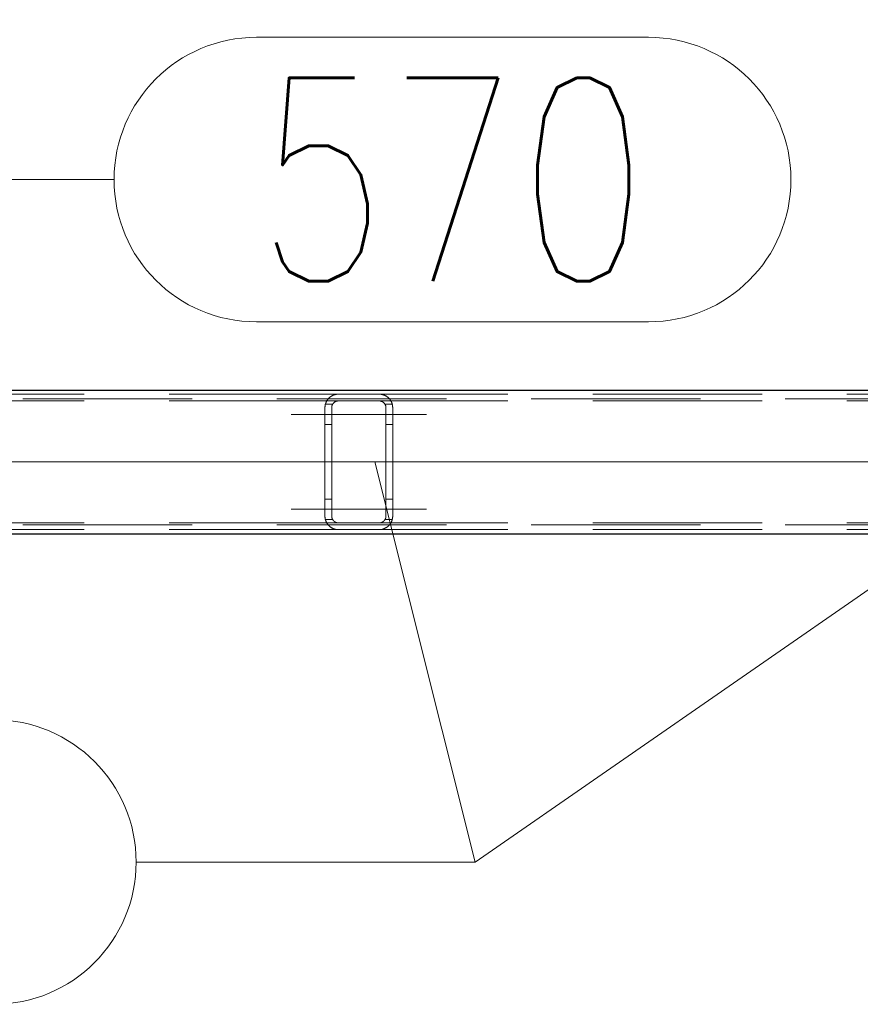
# Model space of a CAD drawing. Header units: millimetres. Extents: x -845 to -83, y 8759 to 9255.
# Tile 64 of 197: x -586 to -574, y 8993 to 9008. Entities that reach past the tile are written whole.
import ezdxf

# ---------------------------------------------------------------- set-up
doc = ezdxf.new("R2010")
doc.units = ezdxf.units.MM
doc.header["$LTSCALE"] = 10
doc.linetypes.add('HIDDEN', pattern=[0.375, 0.25, -0.125])
doc.linetypes.add('MITTE', pattern=[2, 1.25, -0.25, 0.25, -0.25])
for name, color, linetype, lineweight in [('PS_Hidden', 2, 'HIDDEN', 9), ('PS_Mid', 5, 'MITTE', 15), ('PS_Pos', 1, 'Continuous', 15), ('PS_Shape', 161, 'Continuous', 30), ('PS_SOLID', 7, 'Continuous', 30)]:
    doc.layers.add(name, color=color, linetype=linetype, lineweight=lineweight)
doc.styles.add('simplex', font='simplex.shx', dxfattribs={"width": 0.75})

# ---------------------------------------------------------------- blocks, each defined once
blk = doc.blocks.new('*X650')
at = {"layer": 'PS_Hidden', "color": 2, "linetype": 'HIDDEN'}
for p, q in [((-638.681, 9002.174), (-482.948, 9002.174)), ((-581.523, 9002.244), (-590.871, 9002.244)), ((-581.523, 9002.144), (-590.663, 9002.144)), ((-581.709, 9002.117), (-581.707, 9002.121)), ((-581.707, 9002.121), (-581.706, 9002.125)), ((-581.706, 9002.125), (-581.704, 9002.129)), ((-581.704, 9002.129), (-581.702, 9002.134)), ((-581.702, 9002.134), (-581.7, 9002.138)), ((-581.7, 9002.138), (-581.697, 9002.142)), ((-581.697, 9002.142), (-581.695, 9002.146)), ((-581.695, 9002.146), (-581.693, 9002.15)), ((-581.693, 9002.15), (-581.69, 9002.153)), ((-581.69, 9002.153), (-581.688, 9002.157)), ((-581.688, 9002.157), (-581.685, 9002.161)), ((-581.685, 9002.161), (-581.682, 9002.164)), ((-581.682, 9002.164), (-581.68, 9002.168)), ((-581.68, 9002.168), (-581.677, 9002.172)), ((-581.677, 9002.172), (-581.674, 9002.175)), ((-581.674, 9002.175), (-581.671, 9002.178)), ((-581.671, 9002.178), (-581.668, 9002.182)), ((-581.668, 9002.182), (-581.665, 9002.185)), ((-581.665, 9002.185), (-581.662, 9002.188)), ((-581.662, 9002.188), (-581.658, 9002.191)), ((-581.658, 9002.191), (-581.655, 9002.194)), ((-581.655, 9002.194), (-581.652, 9002.197)), ((-581.652, 9002.197), (-581.648, 9002.2)), ((-581.648, 9002.2), (-581.645, 9002.203)), ((-581.645, 9002.203), (-581.641, 9002.205)), ((-581.641, 9002.205), (-581.637, 9002.208)), ((-581.637, 9002.208), (-581.633, 9002.211)), ((-581.633, 9002.211), (-581.629, 9002.213)), ((-581.629, 9002.213), (-581.624, 9002.216)), ((-581.624, 9002.216), (-581.62, 9002.219)), ((-581.62, 9002.219), (-581.615, 9002.221)), ((-581.615, 9002.221), (-581.61, 9002.224)), ((-581.61, 9002.224), (-581.605, 9002.226)), ((-581.605, 9002.226), (-581.6, 9002.228)), ((-581.6, 9002.228), (-581.595, 9002.23)), ((-581.595, 9002.23), (-581.589, 9002.232)), ((-581.588, 9002.12), (-581.59, 9002.118)), ((-581.589, 9002.232), (-581.584, 9002.234)), ((-581.586, 9002.121), (-581.588, 9002.12)), ((-581.584, 9002.123), (-581.586, 9002.121)), ((-581.584, 9002.234), (-581.578, 9002.236)), ((-581.582, 9002.125), (-581.584, 9002.123)), ((-581.58, 9002.126), (-581.582, 9002.125)), ((-581.578, 9002.128), (-581.58, 9002.126)), ((-581.578, 9002.236), (-581.572, 9002.238)), ((-581.575, 9002.129), (-581.578, 9002.128)), ((-581.573, 9002.13), (-581.575, 9002.129)), ((-581.571, 9002.132), (-581.573, 9002.13)), ((-581.572, 9002.238), (-581.566, 9002.239)), ((-581.568, 9002.133), (-581.571, 9002.132)), ((-581.565, 9002.134), (-581.568, 9002.133)), ((-581.566, 9002.239), (-581.559, 9002.24)), ((-581.563, 9002.136), (-581.565, 9002.134)), ((-581.56, 9002.137), (-581.563, 9002.136)), ((-581.557, 9002.138), (-581.56, 9002.137)), ((-581.559, 9002.24), (-581.552, 9002.242)), ((-581.554, 9002.139), (-581.557, 9002.138)), ((-581.551, 9002.14), (-581.554, 9002.139)), ((-581.552, 9002.242), (-581.545, 9002.242)), ((-581.548, 9002.14), (-581.551, 9002.14)), ((-581.545, 9002.141), (-581.548, 9002.14)), ((-581.545, 9002.242), (-581.538, 9002.243)), ((-581.542, 9002.142), (-581.545, 9002.141)), ((-581.539, 9002.142), (-581.542, 9002.142)), ((-581.536, 9002.143), (-581.539, 9002.142)), ((-581.538, 9002.243), (-581.53, 9002.244)), ((-581.533, 9002.143), (-581.536, 9002.143)), ((-581.53, 9002.143), (-581.533, 9002.143)), ((-581.53, 9002.244), (-581.523, 9002.244)), ((-581.526, 9002.144), (-581.53, 9002.143)), ((-581.523, 9002.144), (-581.526, 9002.144)), ((-581.523, 9002.244), (-580.923, 9002.244)), ((-580.923, 9002.144), (-581.523, 9002.144)), ((-571.523, 9002.244), (-580.923, 9002.244)), ((-580.923, 9002.244), (-580.916, 9002.244)), ((-571.523, 9002.144), (-580.923, 9002.144)), ((-580.92, 9002.144), (-580.923, 9002.144)), ((-580.923, 9002.144), (-580.923, 9002.144)), ((-580.916, 9002.143), (-580.92, 9002.144)), ((-580.916, 9002.244), (-580.908, 9002.243)), ((-580.913, 9002.143), (-580.916, 9002.143)), ((-580.91, 9002.143), (-580.913, 9002.143)), ((-580.906, 9002.142), (-580.91, 9002.143)), ((-580.908, 9002.243), (-580.901, 9002.242)), ((-580.903, 9002.142), (-580.906, 9002.142)), ((-580.9, 9002.141), (-580.903, 9002.142)), ((-580.901, 9002.242), (-580.894, 9002.242)), ((-580.897, 9002.14), (-580.9, 9002.141)), ((-580.894, 9002.139), (-580.897, 9002.14)), ((-580.894, 9002.242), (-580.887, 9002.24)), ((-580.891, 9002.138), (-580.894, 9002.139)), ((-580.888, 9002.137), (-580.891, 9002.138)), ((-580.885, 9002.136), (-580.888, 9002.137)), ((-580.887, 9002.24), (-580.88, 9002.239)), ((-580.883, 9002.135), (-580.885, 9002.136)), ((-580.88, 9002.134), (-580.883, 9002.135)), ((-580.88, 9002.239), (-580.874, 9002.238)), ((-580.878, 9002.133), (-580.88, 9002.134)), ((-580.875, 9002.131), (-580.878, 9002.133)), ((-580.873, 9002.13), (-580.875, 9002.131)), ((-580.874, 9002.238), (-580.868, 9002.236)), ((-580.87, 9002.129), (-580.873, 9002.13)), ((-580.868, 9002.127), (-580.87, 9002.129)), ((-580.868, 9002.236), (-580.862, 9002.234)), ((-580.866, 9002.126), (-580.868, 9002.127)), ((-580.864, 9002.124), (-580.866, 9002.126)), ((-580.862, 9002.123), (-580.864, 9002.124)), ((-580.862, 9002.234), (-580.857, 9002.233)), ((-580.86, 9002.121), (-580.862, 9002.123)), ((-580.858, 9002.119), (-580.86, 9002.121)), ((-580.857, 9002.233), (-580.852, 9002.231)), ((-580.852, 9002.231), (-580.847, 9002.229)), ((-580.847, 9002.229), (-580.842, 9002.227)), ((-580.842, 9002.227), (-580.837, 9002.224)), ((-580.837, 9002.224), (-580.832, 9002.222)), ((-580.832, 9002.222), (-580.828, 9002.22)), ((-580.828, 9002.22), (-580.823, 9002.217)), ((-580.823, 9002.217), (-580.819, 9002.214)), ((-580.819, 9002.214), (-580.815, 9002.212)), ((-580.815, 9002.212), (-580.811, 9002.209)), ((-580.811, 9002.209), (-580.807, 9002.206)), ((-580.807, 9002.206), (-580.803, 9002.203)), ((-580.803, 9002.203), (-580.799, 9002.201)), ((-580.799, 9002.201), (-580.795, 9002.198)), ((-580.795, 9002.198), (-580.792, 9002.195)), ((-580.792, 9002.195), (-580.788, 9002.192)), ((-580.788, 9002.192), (-580.785, 9002.189)), ((-580.785, 9002.189), (-580.782, 9002.186)), ((-580.782, 9002.186), (-580.779, 9002.183)), ((-580.779, 9002.183), (-580.776, 9002.179)), ((-580.776, 9002.179), (-580.773, 9002.176)), ((-580.773, 9002.176), (-580.77, 9002.173)), ((-580.77, 9002.173), (-580.768, 9002.17)), ((-580.768, 9002.17), (-580.765, 9002.166)), ((-580.765, 9002.166), (-580.762, 9002.163)), ((-580.762, 9002.163), (-580.76, 9002.159)), ((-580.76, 9002.159), (-580.757, 9002.155)), ((-580.757, 9002.155), (-580.755, 9002.151)), ((-580.755, 9002.151), (-580.752, 9002.148)), ((-580.752, 9002.148), (-580.75, 9002.144)), ((-580.75, 9002.144), (-580.748, 9002.14)), ((-580.748, 9002.14), (-580.745, 9002.136)), ((-580.745, 9002.136), (-580.743, 9002.131)), ((-580.743, 9002.131), (-580.741, 9002.127)), ((-580.741, 9002.127), (-580.739, 9002.123)), ((-580.739, 9002.123), (-580.738, 9002.119)), ((-581.723, 9002.058), (-581.722, 9002.062)), ((-581.723, 9002.053), (-581.723, 9002.058)), ((-581.723, 9002.048), (-581.723, 9002.053)), ((-581.723, 9002.044), (-581.723, 9002.048)), ((-581.723, 9000.444), (-581.723, 9002.044)), ((-581.722, 9002.067), (-581.721, 9002.072)), ((-581.722, 9002.062), (-581.722, 9002.067)), ((-581.721, 9002.072), (-581.72, 9002.076)), ((-581.72, 9002.081), (-581.719, 9002.086)), ((-581.72, 9002.076), (-581.72, 9002.081)), ((-581.719, 9002.086), (-581.718, 9002.09)), ((-581.718, 9002.09), (-581.716, 9002.095)), ((-581.61, 9002.094), (-581.717, 9002.094)), ((-581.716, 9002.095), (-581.715, 9002.099)), ((-581.715, 9002.099), (-581.714, 9002.104)), ((-581.714, 9002.104), (-581.712, 9002.108)), ((-581.712, 9002.108), (-581.711, 9002.112)), ((-581.711, 9002.112), (-581.709, 9002.117)), ((-581.622, 9002.055), (-581.623, 9002.052)), ((-581.623, 9002.052), (-581.623, 9002.05)), ((-581.623, 9002.05), (-581.623, 9002.048)), ((-581.623, 9002.048), (-581.623, 9002.046)), ((-581.623, 9002.046), (-581.623, 9002.044)), ((-581.623, 9002.044), (-581.623, 9000.444)), ((-581.621, 9002.063), (-581.622, 9002.061)), ((-581.622, 9002.061), (-581.622, 9002.059)), ((-581.622, 9002.059), (-581.622, 9002.057)), ((-581.622, 9002.057), (-581.622, 9002.055)), ((-581.62, 9002.068), (-581.621, 9002.065)), ((-581.621, 9002.065), (-581.621, 9002.063)), ((-581.619, 9002.072), (-581.62, 9002.07)), ((-581.62, 9002.07), (-581.62, 9002.068)), ((-581.618, 9002.074), (-581.619, 9002.072)), ((-581.617, 9002.078), (-581.618, 9002.076)), ((-581.618, 9002.076), (-581.618, 9002.074)), ((-581.616, 9002.08), (-581.617, 9002.078)), ((-581.615, 9002.083), (-581.616, 9002.08)), ((-581.614, 9002.085), (-581.615, 9002.083)), ((-581.613, 9002.087), (-581.614, 9002.085)), ((-581.612, 9002.089), (-581.613, 9002.087)), ((-581.611, 9002.091), (-581.612, 9002.089)), ((-581.61, 9002.093), (-581.611, 9002.091)), ((-581.609, 9002.095), (-581.61, 9002.093)), ((-581.608, 9002.097), (-581.609, 9002.095)), ((-581.607, 9002.099), (-581.608, 9002.097)), ((-581.605, 9002.101), (-581.607, 9002.099)), ((-581.604, 9002.103), (-581.605, 9002.101)), ((-581.603, 9002.104), (-581.604, 9002.103)), ((-581.601, 9002.106), (-581.603, 9002.104)), ((-581.6, 9002.108), (-581.601, 9002.106)), ((-581.598, 9002.11), (-581.6, 9002.108)), ((-581.596, 9002.112), (-581.598, 9002.11)), ((-581.595, 9002.113), (-581.596, 9002.112)), ((-581.593, 9002.115), (-581.595, 9002.113)), ((-581.591, 9002.117), (-581.593, 9002.115)), ((-581.59, 9002.118), (-581.591, 9002.117)), ((-580.856, 9002.118), (-580.858, 9002.119)), ((-580.854, 9002.116), (-580.856, 9002.118)), ((-580.853, 9002.115), (-580.854, 9002.116)), ((-580.851, 9002.113), (-580.853, 9002.115)), ((-580.849, 9002.111), (-580.851, 9002.113)), ((-580.848, 9002.11), (-580.849, 9002.111)), ((-580.846, 9002.108), (-580.848, 9002.11)), ((-580.845, 9002.106), (-580.846, 9002.108)), ((-580.844, 9002.104), (-580.845, 9002.106)), ((-580.842, 9002.103), (-580.844, 9002.104)), ((-580.841, 9002.101), (-580.842, 9002.103)), ((-580.84, 9002.099), (-580.841, 9002.101)), ((-580.839, 9002.097), (-580.84, 9002.099)), ((-580.837, 9002.095), (-580.839, 9002.097)), ((-580.836, 9002.093), (-580.837, 9002.095)), ((-580.729, 9002.094), (-580.836, 9002.094)), ((-580.835, 9002.091), (-580.836, 9002.093)), ((-580.834, 9002.089), (-580.835, 9002.091)), ((-580.833, 9002.087), (-580.834, 9002.089)), ((-580.832, 9002.085), (-580.833, 9002.087)), ((-580.831, 9002.083), (-580.832, 9002.085)), ((-580.83, 9002.081), (-580.831, 9002.083)), ((-580.83, 9002.078), (-580.83, 9002.081)), ((-580.829, 9002.076), (-580.83, 9002.078)), ((-580.828, 9002.074), (-580.829, 9002.076)), ((-580.827, 9002.072), (-580.828, 9002.074)), ((-580.827, 9002.07), (-580.827, 9002.072)), ((-580.826, 9002.068), (-580.827, 9002.07)), ((-580.826, 9002.066), (-580.826, 9002.068)), ((-580.825, 9002.063), (-580.826, 9002.066)), ((-580.825, 9002.061), (-580.825, 9002.063)), ((-580.824, 9002.059), (-580.825, 9002.061)), ((-580.824, 9002.057), (-580.824, 9002.059)), ((-580.824, 9002.055), (-580.824, 9002.057)), ((-580.823, 9002.052), (-580.824, 9002.055)), ((-580.823, 9002.05), (-580.823, 9002.052)), ((-580.823, 9002.048), (-580.823, 9002.05)), ((-580.823, 9002.046), (-580.823, 9002.048)), ((-580.823, 9002.044), (-580.823, 9002.046)), ((-580.823, 9000.444), (-580.823, 9002.044)), ((-580.738, 9002.119), (-580.736, 9002.114)), ((-580.736, 9002.114), (-580.734, 9002.11)), ((-580.734, 9002.11), (-580.733, 9002.105)), ((-580.733, 9002.105), (-580.731, 9002.101)), ((-580.731, 9002.101), (-580.73, 9002.096)), ((-580.73, 9002.096), (-580.729, 9002.091)), ((-580.729, 9002.091), (-580.728, 9002.087)), ((-580.728, 9002.087), (-580.727, 9002.082)), ((-580.727, 9002.082), (-580.726, 9002.077)), ((-580.726, 9002.077), (-580.725, 9002.073)), ((-580.725, 9002.073), (-580.725, 9002.068)), ((-580.725, 9002.068), (-580.724, 9002.063)), ((-580.724, 9002.063), (-580.724, 9002.058)), ((-580.724, 9002.058), (-580.723, 9002.053)), ((-580.723, 9002.053), (-580.723, 9002.049)), ((-580.723, 9002.049), (-580.723, 9002.044)), ((-580.723, 9002.044), (-580.723, 9002.044)), ((-580.723, 9002.044), (-580.723, 9000.444)), ((-581.623, 9001.794), (-581.723, 9001.794)), ((-580.723, 9001.794), (-580.823, 9001.794)), ((-581.623, 9000.694), (-581.723, 9000.694)), ((-580.723, 9000.694), (-580.823, 9000.694)), ((-581.723, 9000.439), (-581.723, 9000.444)), ((-581.723, 9000.434), (-581.723, 9000.439)), ((-581.723, 9000.43), (-581.723, 9000.434)), ((-581.722, 9000.425), (-581.723, 9000.43)), ((-581.722, 9000.42), (-581.722, 9000.425)), ((-581.721, 9000.416), (-581.722, 9000.42)), ((-581.72, 9000.411), (-581.721, 9000.416)), ((-581.72, 9000.406), (-581.72, 9000.411)), ((-581.719, 9000.402), (-581.72, 9000.406)), ((-581.718, 9000.397), (-581.719, 9000.402)), ((-581.716, 9000.393), (-581.718, 9000.397)), ((-581.61, 9000.394), (-581.717, 9000.394)), ((-581.715, 9000.388), (-581.716, 9000.393)), ((-581.714, 9000.384), (-581.715, 9000.388)), ((-581.712, 9000.379), (-581.714, 9000.384)), ((-581.711, 9000.375), (-581.712, 9000.379)), ((-581.623, 9000.444), (-581.623, 9000.442)), ((-581.623, 9000.442), (-581.623, 9000.439)), ((-581.623, 9000.439), (-581.623, 9000.437)), ((-581.623, 9000.437), (-581.623, 9000.435)), ((-581.623, 9000.435), (-581.622, 9000.433)), ((-581.622, 9000.433), (-581.622, 9000.431)), ((-581.622, 9000.431), (-581.622, 9000.429)), ((-581.622, 9000.429), (-581.622, 9000.426)), ((-581.622, 9000.426), (-581.621, 9000.424)), ((-581.621, 9000.424), (-581.621, 9000.422)), ((-581.621, 9000.422), (-581.62, 9000.42)), ((-581.62, 9000.42), (-581.62, 9000.418)), ((-581.62, 9000.418), (-581.619, 9000.416)), ((-581.619, 9000.416), (-581.618, 9000.413)), ((-581.618, 9000.413), (-581.618, 9000.411)), ((-581.618, 9000.411), (-581.617, 9000.409)), ((-581.617, 9000.409), (-581.616, 9000.407)), ((-581.616, 9000.407), (-581.615, 9000.405)), ((-581.615, 9000.405), (-581.614, 9000.403)), ((-581.614, 9000.403), (-581.613, 9000.401)), ((-581.613, 9000.401), (-581.612, 9000.399)), ((-581.612, 9000.399), (-581.611, 9000.397)), ((-581.611, 9000.397), (-581.61, 9000.395)), ((-581.61, 9000.395), (-581.609, 9000.393)), ((-581.609, 9000.393), (-581.608, 9000.391)), ((-581.608, 9000.391), (-581.607, 9000.389)), ((-581.607, 9000.389), (-581.605, 9000.387)), ((-581.605, 9000.387), (-581.604, 9000.385)), ((-581.604, 9000.385), (-581.603, 9000.383)), ((-581.603, 9000.383), (-581.601, 9000.381)), ((-581.601, 9000.381), (-581.6, 9000.379)), ((-581.6, 9000.379), (-581.598, 9000.378)), ((-581.598, 9000.378), (-581.596, 9000.376)), ((-581.596, 9000.376), (-581.595, 9000.374)), ((-580.851, 9000.374), (-580.849, 9000.376)), ((-580.849, 9000.376), (-580.848, 9000.378)), ((-580.848, 9000.378), (-580.846, 9000.379)), ((-580.846, 9000.379), (-580.845, 9000.381)), ((-580.845, 9000.381), (-580.844, 9000.383)), ((-580.844, 9000.383), (-580.842, 9000.385)), ((-580.842, 9000.385), (-580.841, 9000.387)), ((-580.841, 9000.387), (-580.84, 9000.389)), ((-580.84, 9000.389), (-580.839, 9000.391)), ((-580.839, 9000.391), (-580.837, 9000.393)), ((-580.837, 9000.393), (-580.836, 9000.395)), ((-580.836, 9000.395), (-580.835, 9000.397)), ((-580.729, 9000.394), (-580.836, 9000.394)), ((-580.835, 9000.397), (-580.834, 9000.399)), ((-580.834, 9000.399), (-580.833, 9000.401)), ((-580.833, 9000.401), (-580.832, 9000.403)), ((-580.832, 9000.403), (-580.831, 9000.405)), ((-580.831, 9000.405), (-580.83, 9000.407)), ((-580.83, 9000.409), (-580.829, 9000.411)), ((-580.83, 9000.407), (-580.83, 9000.409)), ((-580.829, 9000.411), (-580.828, 9000.413)), ((-580.828, 9000.413), (-580.827, 9000.415)), ((-580.827, 9000.418), (-580.826, 9000.42)), ((-580.827, 9000.415), (-580.827, 9000.418)), ((-580.826, 9000.422), (-580.825, 9000.424)), ((-580.826, 9000.42), (-580.826, 9000.422)), ((-580.825, 9000.426), (-580.824, 9000.428)), ((-580.825, 9000.424), (-580.825, 9000.426)), ((-580.824, 9000.433), (-580.823, 9000.435)), ((-580.824, 9000.431), (-580.824, 9000.433)), ((-580.824, 9000.428), (-580.824, 9000.431)), ((-580.823, 9000.442), (-580.823, 9000.444)), ((-580.823, 9000.444), (-580.823, 9000.444)), ((-580.823, 9000.439), (-580.823, 9000.442)), ((-580.823, 9000.437), (-580.823, 9000.439)), ((-580.823, 9000.435), (-580.823, 9000.437)), ((-580.734, 9000.378), (-580.736, 9000.373)), ((-580.733, 9000.382), (-580.734, 9000.378)), ((-580.731, 9000.387), (-580.733, 9000.382)), ((-580.73, 9000.391), (-580.731, 9000.387)), ((-580.729, 9000.396), (-580.73, 9000.391)), ((-580.728, 9000.401), (-580.729, 9000.396)), ((-580.727, 9000.405), (-580.728, 9000.401)), ((-580.726, 9000.41), (-580.727, 9000.405)), ((-580.725, 9000.415), (-580.726, 9000.41)), ((-580.724, 9000.424), (-580.725, 9000.42)), ((-580.725, 9000.42), (-580.725, 9000.415)), ((-580.723, 9000.434), (-580.724, 9000.429)), ((-580.724, 9000.429), (-580.724, 9000.424)), ((-580.723, 9000.444), (-580.723, 9000.439)), ((-580.723, 9000.439), (-580.723, 9000.434)), ((-638.681, 9000.314), (-482.948, 9000.314)), ((-581.523, 9000.244), (-590.871, 9000.244)), ((-581.523, 9000.344), (-590.663, 9000.344)), ((-581.709, 9000.371), (-581.711, 9000.375)), ((-581.707, 9000.366), (-581.709, 9000.371)), ((-581.706, 9000.362), (-581.707, 9000.366)), ((-581.704, 9000.358), (-581.706, 9000.362)), ((-581.702, 9000.354), (-581.704, 9000.358)), ((-581.7, 9000.35), (-581.702, 9000.354)), ((-581.697, 9000.346), (-581.7, 9000.35)), ((-581.695, 9000.342), (-581.697, 9000.346)), ((-581.693, 9000.338), (-581.695, 9000.342)), ((-581.69, 9000.334), (-581.693, 9000.338)), ((-581.688, 9000.33), (-581.69, 9000.334)), ((-581.685, 9000.327), (-581.688, 9000.33)), ((-581.682, 9000.323), (-581.685, 9000.327)), ((-581.68, 9000.319), (-581.682, 9000.323)), ((-581.677, 9000.316), (-581.68, 9000.319)), ((-581.674, 9000.312), (-581.677, 9000.316)), ((-581.671, 9000.309), (-581.674, 9000.312)), ((-581.668, 9000.306), (-581.671, 9000.309)), ((-581.665, 9000.303), (-581.668, 9000.306)), ((-581.662, 9000.299), (-581.665, 9000.303)), ((-581.658, 9000.296), (-581.662, 9000.299)), ((-581.655, 9000.293), (-581.658, 9000.296)), ((-581.652, 9000.29), (-581.655, 9000.293)), ((-581.648, 9000.288), (-581.652, 9000.29)), ((-581.645, 9000.285), (-581.648, 9000.288)), ((-581.641, 9000.282), (-581.645, 9000.285)), ((-581.637, 9000.279), (-581.641, 9000.282)), ((-581.633, 9000.277), (-581.637, 9000.279)), ((-581.629, 9000.274), (-581.633, 9000.277)), ((-581.624, 9000.271), (-581.629, 9000.274)), ((-581.62, 9000.269), (-581.624, 9000.271)), ((-581.615, 9000.266), (-581.62, 9000.269)), ((-581.61, 9000.264), (-581.615, 9000.266)), ((-581.605, 9000.261), (-581.61, 9000.264)), ((-581.6, 9000.259), (-581.605, 9000.261)), ((-581.595, 9000.257), (-581.6, 9000.259)), ((-581.595, 9000.374), (-581.593, 9000.372)), ((-581.589, 9000.255), (-581.595, 9000.257)), ((-581.593, 9000.372), (-581.591, 9000.371)), ((-581.591, 9000.371), (-581.59, 9000.369)), ((-581.59, 9000.369), (-581.588, 9000.368)), ((-581.584, 9000.253), (-581.589, 9000.255)), ((-581.588, 9000.368), (-581.586, 9000.366)), ((-581.586, 9000.366), (-581.584, 9000.364)), ((-581.584, 9000.364), (-581.582, 9000.363)), ((-581.578, 9000.251), (-581.584, 9000.253)), ((-581.582, 9000.363), (-581.58, 9000.361)), ((-581.58, 9000.361), (-581.578, 9000.36)), ((-581.578, 9000.36), (-581.575, 9000.358)), ((-581.572, 9000.25), (-581.578, 9000.251)), ((-581.575, 9000.358), (-581.573, 9000.357)), ((-581.573, 9000.357), (-581.571, 9000.356)), ((-581.566, 9000.248), (-581.572, 9000.25)), ((-581.571, 9000.356), (-581.568, 9000.354)), ((-581.568, 9000.354), (-581.565, 9000.353)), ((-581.559, 9000.247), (-581.566, 9000.248)), ((-581.565, 9000.353), (-581.563, 9000.352)), ((-581.563, 9000.352), (-581.56, 9000.351)), ((-581.56, 9000.351), (-581.557, 9000.35)), ((-581.552, 9000.246), (-581.559, 9000.247)), ((-581.557, 9000.35), (-581.554, 9000.349)), ((-581.554, 9000.349), (-581.551, 9000.348)), ((-581.545, 9000.245), (-581.552, 9000.246)), ((-581.551, 9000.348), (-581.548, 9000.347)), ((-581.548, 9000.347), (-581.545, 9000.346)), ((-581.545, 9000.346), (-581.542, 9000.346)), ((-581.538, 9000.244), (-581.545, 9000.245)), ((-581.542, 9000.346), (-581.539, 9000.345)), ((-581.539, 9000.345), (-581.536, 9000.345)), ((-581.53, 9000.244), (-581.538, 9000.244)), ((-581.536, 9000.345), (-581.533, 9000.344)), ((-581.533, 9000.344), (-581.53, 9000.344)), ((-581.53, 9000.344), (-581.526, 9000.344)), ((-581.523, 9000.244), (-581.53, 9000.244)), ((-581.526, 9000.344), (-581.523, 9000.344)), ((-581.523, 9000.344), (-580.923, 9000.344)), ((-580.923, 9000.244), (-581.523, 9000.244)), ((-571.523, 9000.344), (-580.923, 9000.344)), ((-580.923, 9000.344), (-580.92, 9000.344)), ((-571.523, 9000.244), (-580.923, 9000.244)), ((-580.916, 9000.244), (-580.923, 9000.244)), ((-580.923, 9000.244), (-580.923, 9000.244)), ((-580.92, 9000.344), (-580.916, 9000.344)), ((-580.916, 9000.344), (-580.913, 9000.344)), ((-580.908, 9000.244), (-580.916, 9000.244)), ((-580.913, 9000.344), (-580.91, 9000.345)), ((-580.91, 9000.345), (-580.906, 9000.345)), ((-580.901, 9000.245), (-580.908, 9000.244)), ((-580.906, 9000.345), (-580.903, 9000.346)), ((-580.903, 9000.346), (-580.9, 9000.346)), ((-580.894, 9000.246), (-580.901, 9000.245)), ((-580.9, 9000.346), (-580.897, 9000.347)), ((-580.897, 9000.347), (-580.894, 9000.348)), ((-580.894, 9000.348), (-580.891, 9000.349)), ((-580.887, 9000.247), (-580.894, 9000.246)), ((-580.891, 9000.349), (-580.888, 9000.35)), ((-580.888, 9000.35), (-580.885, 9000.351)), ((-580.88, 9000.248), (-580.887, 9000.247)), ((-580.885, 9000.351), (-580.883, 9000.352)), ((-580.883, 9000.352), (-580.88, 9000.353)), ((-580.88, 9000.353), (-580.878, 9000.355)), ((-580.874, 9000.25), (-580.88, 9000.248)), ((-580.878, 9000.355), (-580.875, 9000.356)), ((-580.875, 9000.356), (-580.873, 9000.357)), ((-580.868, 9000.251), (-580.874, 9000.25)), ((-580.873, 9000.357), (-580.87, 9000.359)), ((-580.87, 9000.359), (-580.868, 9000.36)), ((-580.868, 9000.36), (-580.866, 9000.362)), ((-580.862, 9000.253), (-580.868, 9000.251)), ((-580.866, 9000.362), (-580.864, 9000.363)), ((-580.864, 9000.363), (-580.862, 9000.365)), ((-580.862, 9000.365), (-580.86, 9000.366)), ((-580.857, 9000.255), (-580.862, 9000.253)), ((-580.86, 9000.366), (-580.858, 9000.368)), ((-580.858, 9000.368), (-580.856, 9000.37)), ((-580.852, 9000.257), (-580.857, 9000.255)), ((-580.856, 9000.37), (-580.854, 9000.371)), ((-580.854, 9000.371), (-580.853, 9000.373)), ((-580.853, 9000.373), (-580.851, 9000.374)), ((-580.847, 9000.259), (-580.852, 9000.257)), ((-580.842, 9000.261), (-580.847, 9000.259)), ((-580.837, 9000.263), (-580.842, 9000.261)), ((-580.832, 9000.265), (-580.837, 9000.263)), ((-580.828, 9000.268), (-580.832, 9000.265)), ((-580.823, 9000.27), (-580.828, 9000.268)), ((-580.819, 9000.273), (-580.823, 9000.27)), ((-580.815, 9000.276), (-580.819, 9000.273)), ((-580.811, 9000.278), (-580.815, 9000.276)), ((-580.807, 9000.281), (-580.811, 9000.278)), ((-580.803, 9000.284), (-580.807, 9000.281)), ((-580.799, 9000.287), (-580.803, 9000.284)), ((-580.795, 9000.29), (-580.799, 9000.287)), ((-580.792, 9000.293), (-580.795, 9000.29)), ((-580.788, 9000.296), (-580.792, 9000.293)), ((-580.785, 9000.299), (-580.788, 9000.296)), ((-580.782, 9000.302), (-580.785, 9000.299)), ((-580.779, 9000.305), (-580.782, 9000.302)), ((-580.776, 9000.308), (-580.779, 9000.305)), ((-580.773, 9000.311), (-580.776, 9000.308)), ((-580.77, 9000.314), (-580.773, 9000.311)), ((-580.768, 9000.318), (-580.77, 9000.314)), ((-580.765, 9000.321), (-580.768, 9000.318)), ((-580.762, 9000.325), (-580.765, 9000.321)), ((-580.76, 9000.329), (-580.762, 9000.325)), ((-580.757, 9000.332), (-580.76, 9000.329)), ((-580.755, 9000.336), (-580.757, 9000.332)), ((-580.752, 9000.34), (-580.755, 9000.336)), ((-580.75, 9000.344), (-580.752, 9000.34)), ((-580.748, 9000.348), (-580.75, 9000.344)), ((-580.745, 9000.352), (-580.748, 9000.348)), ((-580.743, 9000.356), (-580.745, 9000.352)), ((-580.741, 9000.36), (-580.743, 9000.356)), ((-580.739, 9000.364), (-580.741, 9000.36)), ((-580.738, 9000.369), (-580.739, 9000.364)), ((-580.736, 9000.373), (-580.738, 9000.369))]:
    blk.add_line(p, q, dxfattribs=at)
at = {"layer": 'PS_Mid', "color": 5, "linetype": 'MITTE'}
for p, q in [((-582.223, 9001.944), (-581.123, 9001.944)), ((-582.223, 9001.944), (-581.123, 9001.944)), ((-581.323, 9001.944), (-580.223, 9001.944)), ((-581.323, 9001.944), (-580.223, 9001.944)), ((-641.176, 9001.244), (-480.452, 9001.244)), ((-539.049, 9001.244), (-593.397, 9001.244)), ((-581.223, 9001.244), (-581.223, 9001.244)), ((-582.223, 9000.544), (-581.123, 9000.544)), ((-582.223, 9000.544), (-581.123, 9000.544)), ((-581.323, 9000.544), (-580.223, 9000.544)), ((-581.323, 9000.544), (-580.223, 9000.544))]:
    blk.add_line(p, q, dxfattribs=at)
at = {"layer": 'PS_SOLID', "color": 7, "linetype": 'Continuous'}
for p, q in [((-638.681, 9002.304), (-482.948, 9002.304)), ((-638.681, 9000.184), (-482.948, 9000.184))]:
    blk.add_line(p, q, dxfattribs=at)
blk = doc.blocks.new('*X679')
at = {"color": 1}
for p, q in [((-582.734, 9007.511), (-576.948, 9007.511)), ((-591.223, 9001.244), (-589.834, 9005.411)), ((-589.834, 9005.411), (-584.834, 9005.411)), ((-582.734, 9003.311), (-576.948, 9003.311))]:
    blk.add_line(p, q, dxfattribs=at)
for centre, start, end in [((-582.734, 9005.411), 90, 270), ((-576.948, 9005.411), 270, 90)]:
    blk.add_arc(centre, 2.1, start, end, dxfattribs=at)
at = {"color": 30, "style": 'simplex', "width": 0.75}
blk.add_text('570', height=3, dxfattribs=at).set_placement((-582.734, 9003.911))
blk = doc.blocks.new('*X680')
at = {"color": 1}
for p, q in [((-582.734, 9012.432), (-577.27, 9012.432)), ((-591.223, 9002.451), (-589.834, 9010.332)), ((-589.834, 9010.332), (-584.834, 9010.332)), ((-582.734, 9008.232), (-577.27, 9008.232))]:
    blk.add_line(p, q, dxfattribs=at)
for centre, start, end in [((-582.734, 9010.332), 90, 270), ((-577.27, 9010.332), 270, 90)]:
    blk.add_arc(centre, 2.1, start, end, dxfattribs=at)
at = {"color": 30, "style": 'simplex', "width": 0.75}
blk.add_text('614', height=3, dxfattribs=at).set_placement((-582.734, 9008.832))
blk = doc.blocks.new('*X707')
at = {"color": 1}
for p, q in [((-570.985, 9001.244), (-579.508, 8995.337)), ((-591.429, 8997.437), (-586.608, 8997.437)), ((-584.508, 8995.337), (-579.508, 8995.337)), ((-591.429, 8993.237), (-586.608, 8993.237))]:
    blk.add_line(p, q, dxfattribs=at)
for centre, start, end in [((-591.429, 8995.337), 90, 270), ((-586.608, 8995.337), 270, 90)]:
    blk.add_arc(centre, 2.1, start, end, dxfattribs=at)
at = {"color": 30, "style": 'simplex', "width": 0.75}
blk.add_text('591', height=3, dxfattribs=at).set_placement((-591.429, 8993.837))
blk = doc.blocks.new('*X708')
at = {"color": 1}
for p, q in [((-580.985, 9001.244), (-579.508, 8995.337)), ((-591.429, 8997.437), (-586.608, 8997.437)), ((-584.508, 8995.337), (-579.508, 8995.337)), ((-591.429, 8993.237), (-586.608, 8993.237))]:
    blk.add_line(p, q, dxfattribs=at)
for centre, start, end in [((-591.429, 8995.337), 90, 270), ((-586.608, 8995.337), 270, 90)]:
    blk.add_arc(centre, 2.1, start, end, dxfattribs=at)
at = {"color": 30, "style": 'simplex', "width": 0.75}
blk.add_text('591', height=3, dxfattribs=at).set_placement((-591.429, 8993.837))

msp = doc.modelspace()

# ---------------------------------------------------------------- block references
at = {"layer": 'PS_Pos'}
for name in ['*X680', '*X679', '*X707', '*X708']:
    msp.add_blockref(name, (0, 0), dxfattribs=at)
at = {"layer": 'PS_Shape', "color": 31}
msp.add_blockref('*X650', (0, 0), dxfattribs=at)

doc.saveas('drawing.dxf')
